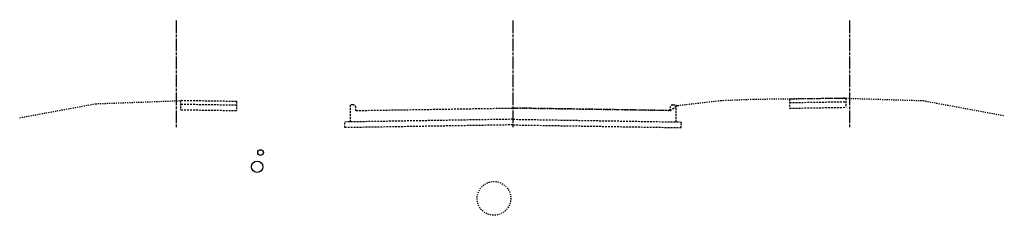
# Model space of a CAD drawing. Header units: feet. Extents: x 2174671 to 2176359, y 623236 to 623994.
# Tile 4 of 4: x 2176271 to 2176359, y 623696 to 623713. Entities that reach past the tile are written whole.
import ezdxf

# ---------------------------------------------------------------- set-up
doc = ezdxf.new("R2010")
doc.units = ezdxf.units.FT
doc.header["$MEASUREMENT"] = 0
for name, pattern in [('CL', [2, 0.3, -0.15, 1.4, -0.15]), ('gasex', [0]), ('OhDOT_USTN2', [0.11, 0.069, -0.041]), ('OhDOT_USTN3', [0.22, 0.165, -0.055]), ('OhDOT_USTN5', [0.11, 0.055, -0.055]), ('waterex', [0])]:
    doc.linetypes.add(name, pattern=pattern)
for name, color, linetype in [('DR_X_Storm_Sewer', 151, 'OhDOT_USTN5'), ('GE_P_CL', 7, 'CL'), ('PV_X_EOP', 7, 'OhDOT_USTN3'), ('UT_X_Gas', 2, 'gasex'), ('UT_X_Water', 133, 'waterex'), ('XS_X_Ground_Line', 3, 'OhDOT_USTN2')]:
    doc.layers.add(name, color=color, linetype=linetype)

msp = doc.modelspace()

# ---------------------------------------------------------------- linework, layer by layer
at = {"layer": 'DR_X_Storm_Sewer'}
msp.add_circle((2176313.735, 623697.604), 1.5, dxfattribs=at)
at = {"layer": 'GE_P_CL', "ltscale": 0.8}
for p, q in [((2176285.435, 623703.938), (2176285.435, 623713.492)), ((2176315.435, 623703.938), (2176315.435, 623713.492)), ((2176345.435, 623703.938), (2176345.435, 623713.492))]:
    msp.add_line(p, q, dxfattribs=at)
at = {"layer": 'PV_X_EOP'}
for p, q in [((2176340.078, 623706.459), (2176345.078, 623706.537)), ((2176340.078, 623706.459), (2176340.078, 623705.625)), ((2176345.078, 623706.537), (2176345.078, 623705.703)), ((2176285.792, 623706.297), (2176285.792, 623705.463)), ((2176290.792, 623706.219), (2176285.792, 623706.297)), ((2176290.792, 623705.885), (2176285.792, 623705.963)), ((2176290.792, 623706.219), (2176290.792, 623705.385)), ((2176300.935, 623705.916), (2176300.935, 623704.404)), ((2176301.185, 623705.916), (2176300.935, 623705.916)), ((2176301.435, 623705.416), (2176301.435, 623705.666)), ((2176301.435, 623705.416), (2176315.435, 623705.64)), ((2176329.435, 623705.416), (2176315.435, 623705.64)), ((2176329.435, 623705.416), (2176329.435, 623705.666)), ((2176329.685, 623705.916), (2176329.935, 623705.916)), ((2176329.935, 623705.916), (2176329.935, 623704.404)), ((2176340.078, 623706.125), (2176345.078, 623706.203)), ((2176340.078, 623705.625), (2176345.078, 623705.703)), ((2176290.792, 623705.385), (2176285.792, 623705.463)), ((2176315.436, 623704.64), (2176300.435, 623704.396)), ((2176315.436, 623704.64), (2176330.436, 623704.396)), ((2176300.444, 623703.896), (2176300.435, 623704.396)), ((2176315.444, 623704.14), (2176300.444, 623703.896)), ((2176315.427, 623704.14), (2176330.427, 623703.896)), ((2176330.427, 623703.894), (2176330.436, 623704.396))]:
    msp.add_line(p, q, dxfattribs=at)
for centre, start, end in [((2176301.185, 623705.666), 0, 90), ((2176329.685, 623705.666), 90, 180)]:
    msp.add_arc(centre, 0.25, start, end, dxfattribs=at)
at = {"layer": 'UT_X_Gas', "ltscale": 0.25}
msp.add_circle((2176292.935, 623701.682), 0.25, dxfattribs=at)
at = {"layer": 'UT_X_Water', "ltscale": 0.25}
msp.add_circle((2176292.635, 623700.413), 0.5, dxfattribs=at)
at = {"layer": 'XS_X_Ground_Line'}
for p, q in [((2176271.474, 623704.778), (2176278.246, 623706.023)), ((2176278.246, 623706.023), (2176285.875, 623706.3))]:
    msp.add_line(p, q, dxfattribs=at)
msp.add_lwpolyline([(2176315.435, 623705.64), (2176329.491, 623705.431), (2176329.696, 623705.608), (2176330.096, 623705.866), (2176333.962, 623706.313), (2176336.855, 623706.429), (2176344.724, 623706.524), (2176351.97, 623706.299), (2176359.213, 623704.967)], dxfattribs=at)

doc.saveas('drawing.dxf')
